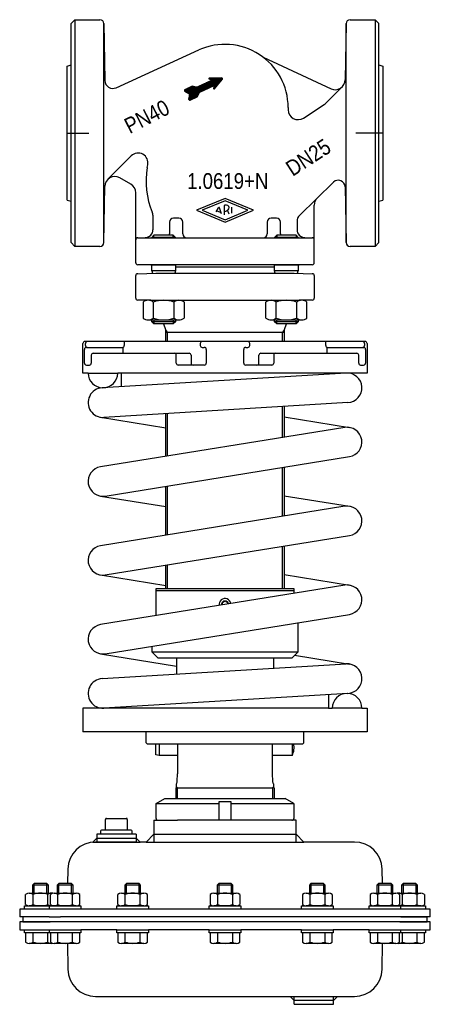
# Model space of a CAD drawing. Extents: x -104 to 104, y -413 to 86.
import ezdxf
from ezdxf.enums import TextEntityAlignment as Align

# ---------------------------------------------------------------- set-up
doc = ezdxf.new("R2010")
doc.units = 0
doc.layers.get('0').update_dxf_attribs({"linetype": 'CONTINUOUS'})

# ---------------------------------------------------------------- blocks, each defined once
blk = doc.blocks.new('*X0')
at = {"color": 7}
for p, q in [((-17.12, 45.67), (-7.82, 54.97)), ((-16.59, 45.92), (-7.29, 55.22)), ((-16.06, 46.17), (-6.76, 55.47)), ((-12.43, 49.51), (-5.34, 56.6)), ((-11.9, 49.76), (-5.05, 56.61)), ((-11.37, 50.01), (-4.77, 56.61)), ((-10.84, 50.25), (-4.48, 56.61)), ((-10.31, 50.5), (-4.19, 56.62)), ((-9.78, 50.75), (-3.91, 56.62)), ((-9.25, 51), (-3.62, 56.62)), ((-8.72, 51.24), (-3.34, 56.63)), ((-8.19, 51.49), (-3.05, 56.63)), ((-8.13, 56.35), (-7.92, 56.57)), ((-8.06, 56.14), (-7.63, 56.57)), ((-7.88, 56.04), (-7.34, 56.58)), ((-7.68, 55.96), (-7.06, 56.58)), ((-7.66, 51.74), (-2.76, 56.63)), ((-7.49, 55.87), (-6.77, 56.58)), ((-7.29, 55.78), (-6.49, 56.59)), ((-7.13, 51.98), (-2.48, 56.64)), ((-7.1, 55.69), (-6.2, 56.59)), ((-6.9, 55.61), (-5.91, 56.6)), ((-6.71, 55.52), (-5.63, 56.6)), ((-6.6, 52.23), (-2.19, 56.64)), ((-6.07, 52.48), (-1.9, 56.64)), ((-5.81, 51.32), (-1.75, 55.38)), ((-5.72, 51.7), (-1.25, 56.16)), ((-5.61, 52.09), (-1.31, 56.39)), ((-5.54, 52.73), (-1.63, 56.63)), ((-5.49, 52.49), (-1.44, 56.54)), ((-20.53, 50.47), (-20.08, 50.91)), ((-20.5, 50.21), (-19.55, 51.16)), ((-20.39, 50.03), (-19.02, 51.4)), ((-20.23, 49.92), (-18.49, 51.65)), ((-20.05, 49.81), (-17.96, 51.9)), ((-19.88, 49.7), (-17.43, 52.14)), ((-19.7, 49.59), (-16.9, 52.39)), ((-19.53, 49.49), (-16.48, 52.53)), ((-19.35, 49.38), (-16.24, 52.49)), ((-19.17, 49.27), (-16.01, 52.44)), ((-19, 49.17), (-15.78, 52.39)), ((-18.82, 49.06), (-15.54, 52.34)), ((-18.65, 48.95), (-15.31, 52.29)), ((-18.47, 48.85), (-15.08, 52.24)), ((-18.42, 45.79), (-10.47, 53.74)), ((-18.39, 46.1), (-11, 53.49)), ((-18.34, 45.58), (-9.94, 53.99)), ((-18.34, 46.43), (-11.53, 53.24)), ((-18.29, 46.77), (-12.06, 53)), ((-18.29, 48.74), (-14.84, 52.19)), ((-18.23, 47.1), (-12.59, 52.75)), ((-18.2, 45.44), (-9.41, 54.23)), ((-18.18, 47.44), (-13.12, 52.5)), ((-18.15, 48.6), (-14.61, 52.14)), ((-18.13, 47.77), (-13.65, 52.26)), ((-18.08, 48.1), (-14.12, 52.06)), ((-18.06, 48.4), (-14.37, 52.09)), ((-18, 45.36), (-8.88, 54.48)), ((-17.65, 45.42), (-8.35, 54.73)), ((-5.71, 51.14), (-3.49, 53.36)), ((-5.46, 51.11), (-5.23, 51.34)), ((-15.53, 46.41), (-13.1, 48.84)), ((-15, 46.66), (-13.43, 48.23)), ((-14.47, 46.91), (-13.75, 47.63))]:
    blk.add_line(p, q, dxfattribs=at)
blk = doc.blocks.new('DMA160', base_point=(-104, -413.23))
at = {"color": 7}
for p, q in [((-34.87, -311.44), (-30.5, -308.92)), ((-30.5, -308.92), (-24.9, -308.92)), ((-24.9, -308.92), (-24.05, -308.92)), ((-24.05, -308.92), (24.05, -308.92)), ((24.05, -308.92), (24.9, -308.92)), ((24.9, -308.92), (30.5, -308.92)), ((34.87, -311.44), (30.5, -308.92)), ((-34.87, -318.92), (-34.87, -311.44)), ((-34.87, -311.44), (-3, -311.44)), ((-3, -310.42), (3, -310.42)), ((-3, -319.92), (-3, -310.42)), ((3, -310.42), (3, -319.92)), ((3, -311.44), (34.87, -311.44)), ((34.87, -311.44), (34.87, -318.92)), ((-60.5, -324.92), (-60.5, -319.42)), ((-60, -318.92), (-50, -318.92)), ((-49.5, -319.42), (-49.5, -324.92)), ((-36, -319.92), (-36, -330.92)), ((-36, -319.92), (-33.87, -319.92)), ((-33.87, -319.92), (-24.05, -319.92)), ((-3, -319.92), (-24.05, -319.92)), ((3, -319.92), (-3, -319.92)), ((33.87, -319.92), (3, -319.92)), ((36, -319.92), (33.87, -319.92)), ((36, -330.92), (36, -319.92)), ((-65, -328.92), (-67, -330.92)), ((-65, -326.92), (-65, -330.92)), ((-63, -326.92), (-65, -326.92)), ((-65, -328.92), (-45, -328.92)), ((-63, -325.42), (-63, -326.92)), ((-47, -326.92), (-63, -326.92)), ((-47.5, -324.92), (-62.5, -324.92)), ((-47, -326.92), (-47, -325.42)), ((-45, -326.92), (-47, -326.92)), ((-45, -326.92), (-45, -330.92)), ((-45, -328.92), (-43, -330.92)), ((-36, -326.92), (-40, -330.92)), ((-36, -326.92), (36, -326.92)), ((40, -330.92), (36, -326.92)), ((-67, -330.92), (-65.58, -330.92)), ((-45, -330.92), (-65.58, -330.92)), ((-65.58, -330.92), (-65, -330.92)), ((-65, -330.92), (-45, -330.92)), ((-45, -330.92), (-43, -330.92)), ((-40, -330.92), (-43, -330.92)), ((-40, -330.92), (-36, -330.92)), ((-36, -330.92), (36, -330.92)), ((36, -330.92), (40, -330.92)), ((65.58, -330.92), (40, -330.92)), ((-79.58, -344.67), (-79.71, -352.02)), ((79.71, -352.02), (79.58, -344.67)), ((-96.7, -352.02), (-97.5, -352.82)), ((-97.5, -352.82), (-97.5, -356.81)), ((-89.5, -352.82), (-97.5, -352.82)), ((-90.3, -352.02), (-96.7, -352.02)), ((-96.7, -356.81), (-96.7, -352.02)), ((-89.5, -352.82), (-90.3, -352.02)), ((-90.3, -356.81), (-90.3, -352.02)), ((-89.5, -356.81), (-89.5, -352.82)), ((-84.17, -352.02), (-84.97, -352.82)), ((-76.97, -352.82), (-84.97, -352.82)), ((-84.97, -352.82), (-84.97, -356.81)), ((-77.77, -352.02), (-84.17, -352.02)), ((-84.17, -356.81), (-84.17, -352.02)), ((-76.97, -352.82), (-77.77, -352.02)), ((-77.77, -356.81), (-77.77, -352.02)), ((-76.97, -356.81), (-76.97, -352.82)), ((-49.95, -352.02), (-50.75, -352.82)), ((-50.75, -352.82), (-50.75, -356.81)), ((-42.75, -352.82), (-50.75, -352.82)), ((-43.55, -352.02), (-49.95, -352.02)), ((-49.95, -356.81), (-49.95, -352.02)), ((-42.75, -352.82), (-43.55, -352.02)), ((-43.55, -356.81), (-43.55, -352.02)), ((-42.75, -356.81), (-42.75, -352.82)), ((-3.2, -352.02), (-4, -352.82)), ((4, -352.82), (-4, -352.82)), ((-4, -352.82), (-4, -356.81)), ((3.2, -352.02), (-3.2, -352.02)), ((-3.2, -352.02), (-3.2, -356.81)), ((4, -352.82), (3.2, -352.02)), ((3.2, -352.02), (3.2, -356.81)), ((4, -356.81), (4, -352.82)), ((43.55, -352.02), (42.75, -352.82)), ((42.75, -352.82), (42.75, -356.81)), ((50.75, -352.82), (42.75, -352.82)), ((43.55, -352.02), (43.55, -356.81)), ((49.95, -352.02), (43.55, -352.02)), ((49.95, -352.02), (49.95, -356.81)), ((50.75, -352.82), (49.95, -352.02)), ((50.75, -356.81), (50.75, -352.82)), ((77.77, -352.02), (76.97, -352.82)), ((84.97, -352.82), (76.97, -352.82)), ((76.97, -352.82), (76.97, -356.81)), ((84.17, -352.02), (77.77, -352.02)), ((77.77, -352.02), (77.77, -356.81)), ((84.97, -352.82), (84.17, -352.02)), ((84.17, -352.02), (84.17, -356.81)), ((84.97, -356.81), (84.97, -352.82)), ((90.3, -352.02), (89.5, -352.82)), ((89.5, -352.82), (89.5, -356.81)), ((97.5, -352.82), (89.5, -352.82)), ((90.3, -352.02), (90.3, -356.81)), ((96.7, -352.02), (90.3, -352.02)), ((96.7, -352.02), (96.7, -356.81)), ((97.5, -352.82), (96.7, -352.02)), ((97.5, -356.81), (97.5, -352.82)), ((-101.01, -362.65), (-101.01, -357.48)), ((-99.13, -356.81), (-97.5, -356.81)), ((-97.5, -356.81), (-96.7, -356.81)), ((-97.25, -362.65), (-97.25, -357.48)), ((-96.7, -356.81), (-90.3, -356.81)), ((-90.3, -356.81), (-89.5, -356.81)), ((-89.75, -362.65), (-89.75, -357.48)), ((-89.5, -356.81), (-87.87, -356.81)), ((-88.48, -362.65), (-88.48, -357.48)), ((-86.6, -356.81), (-84.97, -356.81)), ((-84.97, -356.81), (-84.17, -356.81)), ((-84.73, -362.65), (-84.73, -357.48)), ((-84.17, -356.81), (-77.77, -356.81)), ((-77.77, -356.81), (-76.97, -356.81)), ((-77.22, -362.65), (-77.22, -357.48)), ((-76.97, -356.81), (-75.34, -356.81)), ((-73.47, -362.65), (-73.47, -357.48)), ((-54.26, -362.65), (-54.26, -357.48)), ((-52.38, -356.81), (-50.75, -356.81)), ((-50.75, -356.81), (-49.95, -356.81)), ((-50.5, -362.65), (-50.5, -357.48)), ((-49.95, -356.81), (-43.55, -356.81)), ((-43.55, -356.81), (-42.75, -356.81)), ((-43, -362.65), (-43, -357.48)), ((-42.75, -356.81), (-41.12, -356.81)), ((-39.24, -362.65), (-39.24, -357.48)), ((-7.51, -357.48), (-7.51, -362.65)), ((-5.63, -356.81), (-4, -356.81)), ((-4, -356.81), (-3.2, -356.81)), ((-3.75, -357.48), (-3.75, -362.65)), ((-3.2, -356.81), (3.2, -356.81)), ((3.2, -356.81), (4, -356.81)), ((3.75, -357.48), (3.75, -362.65)), ((4, -356.81), (5.63, -356.81)), ((7.51, -357.48), (7.51, -362.65)), ((39.24, -357.48), (39.24, -362.65)), ((41.12, -356.81), (42.75, -356.81)), ((42.75, -356.81), (43.55, -356.81)), ((43, -357.48), (43, -362.65)), ((43.55, -356.81), (49.95, -356.81)), ((49.95, -356.81), (50.75, -356.81)), ((50.5, -357.48), (50.5, -362.65)), ((50.75, -356.81), (52.38, -356.81)), ((54.26, -357.48), (54.26, -362.65)), ((73.47, -357.48), (73.47, -362.65)), ((75.34, -356.81), (76.97, -356.81)), ((76.97, -356.81), (77.77, -356.81)), ((77.22, -357.48), (77.22, -362.65)), ((77.77, -356.81), (84.17, -356.81)), ((84.17, -356.81), (84.97, -356.81)), ((84.73, -357.48), (84.73, -362.65)), ((84.97, -356.81), (86.6, -356.81)), ((87.87, -356.81), (89.5, -356.81)), ((88.48, -357.48), (88.48, -362.65)), ((89.5, -356.81), (90.3, -356.81)), ((89.75, -357.48), (89.75, -362.65)), ((90.3, -356.81), (96.7, -356.81)), ((96.7, -356.81), (97.5, -356.81)), ((97.25, -357.48), (97.25, -362.65)), ((97.5, -356.81), (99.13, -356.81)), ((101.01, -357.48), (101.01, -362.65)), ((-101.5, -364.92), (-101.5, -363.32)), ((-101.5, -363.32), (-101.01, -363.32)), ((-101.01, -363.32), (-88.97, -363.32)), ((-89, -363.31), (-99.13, -363.31)), ((-87.87, -363.31), (-89, -363.31)), ((-82.96, -363.32), (-89, -363.31)), ((-88.97, -364.92), (-88.97, -363.32)), ((-88.97, -363.32), (-88.48, -363.32)), ((-88.48, -363.32), (-85.99, -363.32)), ((-75.34, -363.31), (-86.6, -363.31)), ((-85.99, -363.32), (-85.5, -363.32)), ((-85.5, -363.32), (-82.96, -363.32)), ((-84.97, -363.31), (-84.97, -363.32)), ((-84.17, -363.32), (-84.17, -363.31)), ((-82.96, -363.32), (-76.97, -363.32)), ((-77.77, -363.32), (-77.77, -363.31)), ((-76.97, -363.32), (-76.97, -363.31)), ((-76.97, -363.32), (-76.77, -363.32)), ((-76.77, -363.32), (-73.47, -363.32)), ((-73.47, -363.32), (-72.97, -363.32)), ((-72.97, -363.32), (-72.97, -364.92)), ((-54.75, -364.92), (-54.75, -363.32)), ((-54.75, -363.32), (-54.26, -363.32)), ((-54.26, -363.32), (-42.75, -363.32)), ((-41.12, -363.31), (-52.38, -363.31)), ((-50.75, -363.31), (-50.75, -363.32)), ((-49.95, -363.32), (-49.95, -363.31)), ((-43.55, -363.32), (-43.55, -363.31)), ((-42.75, -363.32), (-42.75, -363.31)), ((-42.75, -363.32), (-42.55, -363.32)), ((-42.55, -363.32), (-39.24, -363.32)), ((-39.24, -363.32), (-38.75, -363.32)), ((-38.75, -363.32), (-38.75, -364.92)), ((-8, -364.92), (-8, -363.32)), ((-8, -363.32), (-7.51, -363.32)), ((-7.51, -363.32), (-4.2, -363.32)), ((5.63, -363.31), (-5.63, -363.31)), ((-4.2, -363.32), (-4, -363.32)), ((-4, -363.31), (-4, -363.32)), ((-4, -363.32), (7.51, -363.32)), ((-3.2, -363.31), (-3.2, -363.32)), ((3.2, -363.31), (3.2, -363.32)), ((4, -363.32), (4, -363.31)), ((7.51, -363.32), (8, -363.32)), ((8, -363.32), (8, -364.92)), ((38.75, -364.92), (38.75, -363.32)), ((38.75, -363.32), (39.24, -363.32)), ((39.24, -363.32), (42.55, -363.32)), ((52.38, -363.31), (41.12, -363.31)), ((42.55, -363.32), (42.75, -363.32)), ((42.75, -363.31), (42.75, -363.32)), ((42.75, -363.32), (54.26, -363.32)), ((43.55, -363.31), (43.55, -363.32)), ((49.95, -363.31), (49.95, -363.32)), ((50.75, -363.32), (50.75, -363.31)), ((54.26, -363.32), (54.75, -363.32)), ((54.75, -363.32), (54.75, -364.92)), ((72.97, -364.92), (72.97, -363.32)), ((72.97, -363.32), (73.47, -363.32)), ((73.47, -363.32), (76.77, -363.32)), ((86.6, -363.31), (75.34, -363.31)), ((76.77, -363.32), (76.97, -363.32)), ((76.97, -363.31), (76.97, -363.32)), ((76.97, -363.32), (85.5, -363.32)), ((77.77, -363.31), (77.77, -363.32)), ((84.17, -363.31), (84.17, -363.32)), ((89, -363.31), (84.97, -363.32)), ((84.97, -363.32), (84.97, -363.31)), ((85.5, -363.32), (85.62, -363.32)), ((85.62, -363.32), (85.99, -363.32)), ((85.99, -363.32), (88.48, -363.32)), ((89, -363.31), (87.87, -363.31)), ((88.48, -363.32), (88.97, -363.32)), ((88.97, -363.32), (101.01, -363.32)), ((88.97, -363.32), (88.97, -364.92)), ((99.41, -363.3), (89, -363.31)), ((101.01, -363.32), (101.5, -363.32)), ((101.5, -363.32), (101.5, -364.92)), ((-104, -364.92), (-104, -368.92)), ((-99.13, -364.92), (-104, -364.92)), ((-102.5, -368.92), (-104, -368.92)), ((-102.5, -368.92), (-102.5, -371.42)), ((-89, -368.92), (-102.5, -368.92)), ((-99.13, -364.92), (-101.5, -364.92)), ((98, -364.91), (-99.13, -364.91)), ((-89, -364.92), (-99.13, -364.92)), ((-82.95, -364.92), (-89, -364.92)), ((-88.97, -364.92), (-89, -364.92)), ((-89, -368.92), (-83.37, -368.92)), ((-85.5, -364.92), (-88.97, -364.92)), ((-72.97, -364.92), (-85.5, -364.92)), ((-84.97, -364.92), (-84.97, -364.92)), ((83.37, -368.92), (-83.37, -368.92)), ((-76.97, -364.92), (-76.97, -364.92)), ((-38.75, -364.92), (-54.75, -364.92)), ((-50.75, -364.92), (-50.75, -364.92)), ((-42.75, -364.92), (-42.75, -364.92)), ((8, -364.92), (-8, -364.92)), ((-4, -364.92), (-4, -364.92)), ((4, -364.92), (4, -364.92)), ((54.75, -364.92), (38.75, -364.92)), ((42.75, -364.92), (42.75, -364.92)), ((50.75, -364.92), (50.75, -364.92)), ((85.5, -364.92), (72.97, -364.92)), ((76.97, -364.92), (76.97, -364.92)), ((89, -368.92), (83.37, -368.92)), ((84.97, -364.92), (84.97, -364.92)), ((88.97, -364.92), (85.5, -364.92)), ((89, -364.92), (88.97, -364.92)), ((101.5, -364.92), (89, -364.92)), ((98, -368.91), (89, -368.92)), ((89, -368.92), (102.5, -368.92)), ((90.3, -368.92), (90.3, -368.92)), ((96.7, -368.91), (96.7, -368.92)), ((97.5, -368.92), (97.5, -368.91)), ((104, -364.91), (98, -364.91)), ((104, -368.91), (98, -368.91)), ((102.5, -371.42), (102.5, -368.92)), ((104, -368.91), (104, -364.91)), ((-104, -371.42), (-104, -375.42)), ((-102.5, -371.42), (-104, -371.42)), ((-102.5, -371.42), (-88.5, -371.42)), ((-86.5, -371.42), (-102.5, -371.42)), ((-84, -371.42), (-86.5, -371.42)), ((84, -371.42), (-84, -371.42)), ((86.5, -371.42), (84, -371.42)), ((102.5, -371.42), (86.5, -371.42)), ((88.5, -371.42), (102.5, -371.42)), ((104, -371.42), (102.5, -371.42)), ((104, -375.42), (104, -371.42)), ((-104, -375.42), (-89, -375.42)), ((-101.5, -375.42), (-89, -375.42)), ((-101.5, -377.02), (-101.5, -375.42)), ((-101.01, -377.02), (-101.5, -377.02)), ((-101.01, -377.02), (-101.01, -381.66)), ((-88.97, -377.02), (-101.01, -377.02)), ((-97.25, -381.66), (-97.25, -377.02)), ((-89.75, -381.66), (-89.75, -377.02)), ((-89, -375.42), (-82.95, -375.42)), ((-89, -375.42), (-85.5, -375.42)), ((-88.97, -375.42), (-85.5, -375.42)), ((-88.97, -377.02), (-88.97, -375.42)), ((-88.48, -377.02), (-88.97, -377.02)), ((-85.99, -377.02), (-88.48, -377.02)), ((-88.48, -377.02), (-88.48, -381.66)), ((-85.5, -377.02), (-88.48, -377.02)), ((-85.5, -375.42), (-72.97, -375.42)), ((-76.97, -377.02), (-85.5, -377.02)), ((-76.77, -377.02), (-85.5, -377.02)), ((-84.97, -375.42), (-84.97, -375.42)), ((-84.73, -381.66), (-84.73, -377.02)), ((-77.22, -381.66), (-77.22, -377.02)), ((-76.97, -375.42), (-76.97, -375.42)), ((-76.77, -377.02), (-76.97, -377.02)), ((-73.47, -377.02), (-76.77, -377.02)), ((-72.97, -377.02), (-76.77, -377.02)), ((-73.47, -381.66), (-73.47, -377.02)), ((-54.75, -375.42), (-72.97, -375.42)), ((-72.97, -375.42), (-72.97, -377.02)), ((-54.75, -375.42), (-38.75, -375.42)), ((-54.75, -377.02), (-54.75, -375.42)), ((-54.26, -377.02), (-54.75, -377.02)), ((-54.26, -377.02), (-54.26, -381.66)), ((-42.75, -377.02), (-54.26, -377.02)), ((-42.55, -377.02), (-54.26, -377.02)), ((-50.75, -375.42), (-50.75, -375.42)), ((-50.5, -381.66), (-50.5, -377.02)), ((-43, -381.66), (-43, -377.02)), ((-42.75, -375.42), (-42.75, -375.42)), ((-42.55, -377.02), (-42.75, -377.02)), ((-39.24, -377.02), (-42.55, -377.02)), ((-38.75, -377.02), (-42.55, -377.02)), ((-39.24, -381.66), (-39.24, -377.02)), ((-8, -375.42), (-38.75, -375.42)), ((-38.75, -375.42), (-38.75, -377.02)), ((-8, -375.42), (8, -375.42)), ((-8, -377.02), (-8, -375.42)), ((-4.2, -377.02), (-8, -377.02)), ((-7.51, -377.02), (-7.51, -381.66)), ((-4.2, -377.02), (-7.51, -377.02)), ((-4, -377.02), (-4.2, -377.02)), ((-4, -375.42), (-4, -375.42)), ((7.51, -377.02), (-4, -377.02)), ((-3.75, -377.02), (-3.75, -381.66)), ((3.75, -377.02), (3.75, -381.66)), ((4, -375.42), (4, -375.42)), ((7.51, -381.66), (7.51, -377.02)), ((8, -377.02), (7.51, -377.02)), ((38.75, -375.42), (8, -375.42)), ((8, -375.42), (8, -377.02)), ((38.75, -375.42), (54.75, -375.42)), ((38.75, -377.02), (38.75, -375.42)), ((42.55, -377.02), (38.75, -377.02)), ((39.24, -377.02), (39.24, -381.66)), ((42.55, -377.02), (39.24, -377.02)), ((42.75, -377.02), (42.55, -377.02)), ((54.26, -377.02), (42.55, -377.02)), ((42.75, -375.42), (42.75, -375.42)), ((54.26, -377.02), (42.75, -377.02)), ((43, -377.02), (43, -381.66)), ((50.5, -377.02), (50.5, -381.66)), ((50.75, -375.42), (50.75, -375.42)), ((54.75, -377.02), (54.26, -377.02)), ((54.26, -381.66), (54.26, -377.02)), ((72.97, -375.42), (54.75, -375.42)), ((54.75, -375.42), (54.75, -377.02)), ((72.97, -375.42), (85.5, -375.42)), ((72.97, -377.02), (72.97, -375.42)), ((76.77, -377.02), (72.97, -377.02)), ((73.47, -377.02), (73.47, -381.66)), ((76.77, -377.02), (73.47, -377.02)), ((76.97, -377.02), (76.77, -377.02)), ((76.97, -375.42), (76.97, -375.42)), ((85.5, -377.02), (76.97, -377.02)), ((77.22, -377.02), (77.22, -381.66)), ((84.73, -377.02), (84.73, -381.66)), ((84.97, -375.42), (84.97, -375.42)), ((85.5, -375.42), (88.97, -375.42)), ((85.62, -377.02), (85.5, -377.02)), ((88.48, -377.02), (85.62, -377.02)), ((85.99, -377.02), (85.62, -377.02)), ((88.48, -377.02), (85.99, -377.02)), ((88.48, -381.66), (88.48, -377.02)), ((88.97, -377.02), (88.48, -377.02)), ((88.97, -375.42), (88.97, -377.02)), ((88.97, -375.42), (89, -375.42)), ((101.01, -377.02), (88.97, -377.02)), ((89, -375.42), (101.5, -375.42)), ((89, -375.42), (104, -375.42)), ((89.75, -377.02), (89.75, -381.66)), ((97.25, -377.02), (97.25, -381.66)), ((101.5, -377.02), (101.01, -377.02)), ((101.01, -381.66), (101.01, -377.02)), ((101.5, -375.42), (101.5, -377.02)), ((-87.87, -382.32), (-99.13, -382.32)), ((-75.34, -382.32), (-86.6, -382.32)), ((-79.81, -382.26), (-79.58, -395.48)), ((-41.12, -382.32), (-52.38, -382.32)), ((5.63, -382.32), (-5.63, -382.32)), ((52.38, -382.32), (41.12, -382.32)), ((86.6, -382.32), (75.34, -382.32)), ((79.58, -395.48), (79.81, -382.26)), ((99.13, -382.32), (87.87, -382.32)), ((-65.58, -409.23), (33, -409.23)), ((35, -411.23), (33, -409.23)), ((33, -409.23), (35, -409.23)), ((35, -409.23), (55, -409.23)), ((35, -413.23), (35, -409.23)), ((55, -409.23), (57, -409.23)), ((55, -413.23), (55, -409.23)), ((57, -409.23), (55, -411.23)), ((57, -409.23), (65.58, -409.23)), ((55, -411.23), (35, -411.23)), ((35, -413.23), (55, -413.23))]:
    blk.add_line(p, q, dxfattribs=at)
for centre, radius, start, end in [((-60, -319.42), 0.5, 90, 180), ((-50, -319.42), 0.5, 0, 90), ((-33.87, -318.92), 1, 180, 270), ((33.87, -318.92), 1, 270, 0), ((-62.5, -325.42), 0.5, 90, 180), ((-47.5, -325.42), 0.5, 0, 90), ((-65.58, -344.92), 14, 90, 179), ((65.58, -344.92), 14, 1, 90), ((-99.13, -359.8), 2.99, 51.0528, 128.9472), ((-93.5, -367.76), 10.94, 69.9474, 110.0526), ((-87.87, -359.8), 2.99, 77.7343, 128.9472), ((-86.6, -359.8), 2.99, 51.0528, 128.9472), ((-80.97, -367.76), 10.94, 69.9474, 110.0526), ((-75.34, -359.8), 2.99, 51.0528, 128.9472), ((-52.38, -359.8), 2.99, 51.0528, 128.9472), ((-46.75, -367.76), 10.94, 69.9474, 110.0526), ((-41.12, -359.8), 2.99, 51.0528, 128.9472), ((-5.63, -359.8), 2.99, 51.0528, 128.9472), ((0, -367.76), 10.94, 69.9474, 110.0526), ((5.63, -359.8), 2.99, 51.0528, 128.9472), ((41.12, -359.8), 2.99, 51.0528, 128.9472), ((46.75, -367.76), 10.94, 69.9474, 110.0526), ((52.38, -359.8), 2.99, 51.0528, 128.9472), ((75.34, -359.8), 2.99, 51.0528, 128.9472), ((80.97, -367.76), 10.94, 69.9474, 110.0526), ((86.6, -359.8), 2.99, 51.0528, 128.9472), ((87.87, -359.8), 2.99, 51.0528, 102.2657), ((93.5, -367.76), 10.94, 69.9474, 110.0526), ((99.13, -359.8), 2.99, 51.0528, 128.9472), ((-99.13, -360.33), 2.99, 231.0528, 308.9472), ((-93.5, -352.37), 10.94, 249.9474, 290.0526), ((-87.87, -360.33), 2.99, 231.0528, 282.2657), ((-86.6, -360.33), 2.99, 231.0528, 308.9472), ((-80.97, -352.37), 10.94, 249.9474, 290.0526), ((-75.34, -360.33), 2.99, 231.0528, 308.9472), ((-52.38, -360.33), 2.99, 231.0528, 308.9472), ((-46.75, -352.37), 10.94, 249.9474, 290.0526), ((-41.12, -360.33), 2.99, 231.0528, 308.9472), ((-5.63, -360.33), 2.99, 231.0528, 308.9472), ((0, -352.37), 10.94, 249.9474, 290.0526), ((5.63, -360.33), 2.99, 231.0528, 308.9472), ((41.12, -360.33), 2.99, 231.0528, 308.9472), ((46.75, -352.37), 10.94, 249.9474, 290.0526), ((52.38, -360.33), 2.99, 231.0528, 308.9472), ((75.34, -360.33), 2.99, 231.0528, 308.9472), ((80.97, -352.37), 10.94, 249.9474, 290.0526), ((86.6, -360.33), 2.99, 231.0528, 308.9472), ((87.87, -360.33), 2.99, 257.7343, 308.9472), ((93.5, -352.37), 10.94, 249.9474, 268.2442), ((93.5, -352.37), 10.94, 271.8972, 290.0526), ((99.13, -360.33), 2.99, 231.0528, 265.0561), ((99.13, -360.33), 2.99, 274.9439, 275.3162), ((99.13, -360.33), 2.99, 275.3162, 308.9472), ((87.5, -371.42), 1, 359.9999999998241, 0), ((-99.13, -379.33), 2.99, 231.0528, 308.9472), ((-93.5, -371.37), 10.94, 249.9474, 290.0526), ((-87.87, -379.33), 2.99, 231.0528, 282.2657), ((-86.6, -379.33), 2.99, 231.0528, 308.9472), ((-80.97, -371.37), 10.94, 249.9474, 290.0526), ((-75.34, -379.33), 2.99, 231.0528, 308.9472), ((-52.38, -379.33), 2.99, 231.0528, 308.9472), ((-46.75, -371.37), 10.94, 249.9474, 290.0526), ((-41.12, -379.33), 2.99, 231.0528, 308.9472), ((-5.63, -379.33), 2.99, 231.0528, 308.9472), ((0, -371.37), 10.94, 249.9474, 290.0526), ((5.63, -379.33), 2.99, 231.0528, 308.9472), ((41.12, -379.33), 2.99, 231.0528, 308.9472), ((46.75, -371.37), 10.94, 249.9474, 290.0526), ((52.38, -379.33), 2.99, 231.0528, 308.9472), ((75.34, -379.33), 2.99, 231.0528, 308.9472), ((80.97, -371.37), 10.94, 249.9474, 290.0526), ((86.6, -379.33), 2.99, 231.0528, 308.9472), ((87.87, -379.33), 2.99, 257.7343, 308.9472), ((93.5, -371.37), 10.94, 249.9474, 290.0526), ((99.13, -379.33), 2.99, 231.0528, 308.9472), ((-65.58, -395.23), 14, 181, 270), ((65.58, -395.23), 14, 270, 359)]:
    blk.add_arc(centre, radius, start, end, dxfattribs=at)

msp = doc.modelspace()

# ---------------------------------------------------------------- linework, layer by layer
at = {"color": 7}
for p, q in [((-76, 86.16), (-78, 84.16)), ((-76, 86.16), (-63.36, 86.16)), ((-76, 86.16), (-76, -28.84)), ((63.36, 86.16), (76, 86.16)), ((78, 84.16), (76, 86.16)), ((76, 86.16), (76, -28.84)), ((-78, -26.84), (-78, 84.16)), ((-61.36, 84.2), (-60.85, 55.25)), ((-61.36, -26.87), (-61.36, 84.2)), ((61.36, 84.2), (60.86, 55.66)), ((61.36, -26.87), (61.36, 84.2)), ((78, -26.84), (78, 84.16)), ((-55.2, 51.68), (-13.22, 70.8)), ((19.28, 67.21), (53.75, 51.13)), ((-80, 62.66), (-78, 63.2)), ((78, 63.2), (80, 62.66)), ((-13.96, 52.11), (-6.68, 55.51)), ((-7.99, 56.09), (-6.68, 55.51)), ((-1.75, 56.65), (-7.89, 56.57)), ((-5.37, 51.17), (-1.38, 55.81)), ((-20.29, 49.95), (-18.3, 48.74)), ((-20.24, 50.83), (-16.71, 52.48)), ((-16.4, 52.52), (-14.28, 52.07)), ((-12.69, 49.39), (-5.41, 52.79)), ((-5.41, 52.79), (-5.8, 51.41)), ((51.06, 43.79), (59.4, 52.13)), ((-18.06, 48.24), (-18.41, 45.93)), ((-17.71, 45.4), (-14.17, 47.04)), ((-13.95, 47.26), (-12.92, 49.17)), ((32, 41.66), (32, 40.49)), ((39.72, 36.3), (50.24, 43.13)), ((-47.56, 17.04), (-59.33, 5.27)), ((-39.36, 11.27), (-39.13, 12.47)), ((-47.7, 2.73), (-53.36, 5.99)), ((-61.36, -26.87), (-60.86, 1.66)), ((54.92, 3.75), (37.7, -13.12)), ((60.87, 1.31), (61.36, -26.87)), ((-45.2, -37.14), (-45.2, -1.6)), ((0, -4.47), (-14.5, -10.47)), ((14.5, -10.47), (0, -4.47)), ((-80, -5.34), (-78, -5.87)), ((0, -5.66), (-11.62, -10.47)), ((-4.46, -11.24), (-3.29, -9.23)), ((-1.8, -12.34), (-2.76, -9.29)), ((-0.47, -8.42), (-0.47, -12.89)), ((11.62, -10.47), (0, -5.66)), ((3.52, -11.96), (3.52, -8.93)), ((45.2, -37.14), (45.2, -7.87)), ((78, -5.87), (80, -5.34)), ((-36.5, -13.03), (-36.5, -20.37)), ((-23.4, -14.47), (-26.1, -14.47)), ((-14.5, -10.47), (0, -16.47)), ((-11.62, -10.47), (0, -15.28)), ((-4.17, -10.76), (-2.02, -11.65)), ((0, -15.28), (11.62, -10.47)), ((0, -16.47), (14.5, -10.47)), ((2.08, -12.55), (1.23, -10.5)), ((26.1, -14.47), (23.4, -14.47)), ((-28.1, -16.47), (-28.1, -22.47)), ((-21.4, -22.47), (-21.4, -16.47)), ((21.4, -16.47), (21.4, -22.47)), ((28.1, -22.47), (28.1, -16.47)), ((36.5, -15.98), (36.5, -20.37)), ((-44.23, -24.47), (-40.4, -24.37)), ((-44.23, -24.47), (44.23, -24.47)), ((-36.01, -23.15), (-37.11, -24.25)), ((-25.11, -24.25), (-37.11, -24.25)), ((-37.11, -24.25), (-37.11, -24.47)), ((-26.21, -23.15), (-36.01, -23.15)), ((-36.01, -24.47), (-36.01, -23.15)), ((-25.11, -24.25), (-26.21, -23.15)), ((-26.21, -24.47), (-26.21, -23.15)), ((-25.11, -24.47), (-25.11, -24.25)), ((26.21, -23.15), (25.11, -24.25)), ((25.11, -24.25), (25.11, -24.47)), ((37.11, -24.25), (25.11, -24.25)), ((36.01, -23.15), (26.21, -23.15)), ((26.21, -23.15), (26.21, -24.47)), ((37.11, -24.25), (36.01, -23.15)), ((36.01, -23.15), (36.01, -24.47)), ((37.11, -24.47), (37.11, -24.25)), ((40.4, -24.37), (44.23, -24.47)), ((-78, -26.84), (-76, -28.84)), ((-63.36, -28.84), (-76, -28.84)), ((76, -28.84), (63.36, -28.84)), ((76, -28.84), (78, -26.84)), ((-37.5, -38.32), (-44.23, -38.14)), ((44.23, -38.14), (-44.23, -38.14)), ((-37.11, -38.15), (-37.11, -38.14)), ((-37.11, -41.15), (-37.11, -38.15)), ((-37.11, -38.15), (-25.11, -38.15)), ((-25.11, -38.15), (-25.11, -38.14)), ((-25.11, -38.15), (-25.11, -41.15)), ((25.11, -39.34), (-25.11, -39.34)), ((25.11, -39.34), (-25.11, -39.34)), ((25.11, -38.14), (25.11, -38.15)), ((25.11, -38.15), (37.11, -38.15)), ((25.11, -41.15), (25.11, -38.15)), ((37.11, -38.14), (37.11, -38.15)), ((37.11, -38.15), (37.11, -41.15)), ((44.23, -38.14), (37.5, -38.32)), ((-45.21, -55.01), (-45.21, -43.66)), ((-44.23, -42.66), (-35, -42.42)), ((-37.11, -41.15), (-36.78, -42.46)), ((-25.11, -41.15), (-37.11, -41.15)), ((-35, -42.42), (35, -42.42)), ((-25.11, -41.15), (-25.44, -42.42)), ((25.44, -42.42), (25.11, -41.15)), ((37.11, -41.15), (25.11, -41.15)), ((35, -42.42), (44.23, -42.66)), ((36.78, -42.46), (37.11, -41.15)), ((45.21, -43.66), (45.21, -55.01)), ((-37.53, -56.13), (-44.22, -56.01)), ((-41.5, -57.05), (-41.5, -65.21)), ((-37.53, -56.13), (37.53, -56.13)), ((-36.31, -57.05), (-36.31, -65.21)), ((-25.92, -57.05), (-25.92, -65.21)), ((-20.72, -57.05), (-20.72, -65.21)), ((20.72, -65.21), (20.72, -57.05)), ((25.92, -65.21), (25.92, -57.05)), ((36.31, -65.21), (36.31, -57.05)), ((44.22, -56.01), (37.53, -56.13)), ((41.5, -65.21), (41.5, -57.05)), ((-38.91, -66.13), (-23.32, -66.13)), ((-37.11, -67.05), (-37.11, -66.13)), ((-36.01, -68.15), (-37.11, -67.05)), ((-25.11, -67.05), (-37.11, -67.05)), ((-36.01, -66.13), (-36.01, -68.15)), ((-26.21, -68.15), (-36.01, -68.15)), ((-31.11, -68.15), (-30.06, -71.04)), ((-26.21, -66.13), (-26.21, -68.15)), ((-25.11, -67.05), (-26.21, -68.15)), ((-25.11, -66.13), (-25.11, -67.05)), ((23.32, -66.13), (38.91, -66.13)), ((25.11, -67.05), (25.11, -66.13)), ((26.21, -68.15), (25.11, -67.05)), ((37.11, -67.05), (25.11, -67.05)), ((26.21, -68.15), (26.21, -66.13)), ((36.01, -68.15), (26.21, -68.15)), ((30.06, -71.04), (31.11, -68.15)), ((36.01, -68.15), (36.01, -66.13)), ((37.11, -67.05), (36.01, -68.15)), ((37.11, -66.13), (37.11, -67.05)), ((30.06, -72.42), (-30.06, -72.42)), ((-30, -77.05), (-30, -72.42)), ((-29.94, -71.52), (-29.05, -72.42)), ((-29.05, -77.05), (-29.05, -72.42)), ((29.05, -72.42), (29.94, -71.52)), ((29.05, -77.05), (29.05, -72.42)), ((30, -72.42), (30, -77.05)), ((-72, -93.05), (-72, -78.05)), ((71, -77.05), (-71, -77.05)), ((-70.69, -79.05), (-70.69, -78.05)), ((-51, -77.05), (-51, -79.05)), ((-12.5, -78.05), (-12.5, -79.05)), ((12.5, -79.05), (12.5, -78.05)), ((51, -79.05), (51, -77.05)), ((70.69, -78.05), (70.69, -79.05)), ((72, -78.05), (72, -93.05)), ((-71.21, -88.05), (-71.21, -81.05)), ((-70.21, -80.05), (-52, -80.05)), ((-67.72, -84.05), (-67.72, -88.05)), ((-66.72, -83.05), (-18.18, -83.05)), ((-51.64, -83.05), (-51.64, -79.98)), ((-24.67, -88.05), (-24.67, -84.05)), ((-17.18, -84.05), (-17.18, -88.05)), ((-11.5, -80.05), (-10.5, -80.05)), ((-9.5, -81.05), (-9.5, -88.05)), ((9.5, -88.05), (9.5, -81.05)), ((10.5, -80.05), (11.5, -80.05)), ((17.18, -88.05), (17.18, -84.05)), ((18.18, -83.05), (66.72, -83.05)), ((24.67, -84.05), (24.67, -88.05)), ((51.64, -79.98), (51.64, -83.05)), ((52, -80.05), (70.37, -80.05)), ((67.72, -88.05), (67.72, -84.05)), ((71.21, -81.05), (71.21, -88.05)), ((-70.21, -89.05), (-68.72, -89.05)), ((-10.5, -89.05), (-23.67, -89.05)), ((23.67, -89.05), (10.5, -89.05)), ((68.72, -89.05), (70.21, -89.05)), ((-69.35, -93.05), (-72, -93.05)), ((-69.35, -93.05), (-54.35, -93.05)), ((61.4, -93.06), (-62.3, -100.56)), ((72, -93.05), (-54.35, -93.05)), ((-52.5, -99.97), (-52.5, -93.05)), ((52.5, -93.05), (52.5, -93.6)), ((62.3, -108.03), (-61.4, -115.53)), ((-30, -135.3), (-30, -113.63)), ((-29.05, -135.15), (-29.05, -113.57)), ((29.05, -125.75), (29.05, -110.05)), ((30, -109.99), (30, -125.6)), ((-63.05, -115.45), (-30, -120.79)), ((30, -115.35), (63.04, -120.64)), ((60.65, -120.64), (-63.05, -140.64)), ((-60.65, -155.45), (63.05, -135.45)), ((29.05, -165.75), (29.05, -140.95)), ((30, -140.79), (30, -165.6)), ((-30, -175.3), (-30, -150.49)), ((-29.05, -175.15), (-29.05, -150.34)), ((-63.05, -155.45), (-30, -160.79)), ((30, -155.3), (63.05, -160.64)), ((60.65, -160.64), (-63.05, -180.64)), ((-60.65, -195.45), (63.05, -175.45)), ((29.05, -202.42), (29.05, -180.95)), ((30, -180.79), (30, -202.42)), ((-30, -202.42), (-30, -190.49)), ((-29.05, -202.42), (-29.05, -190.34)), ((-63.05, -195.45), (-30, -200.79)), ((30, -195.3), (63.05, -200.64)), ((60.65, -200.64), (-63.05, -220.64)), ((-35, -202.42), (-35, -216.11)), ((-31.05, -202.42), (-35, -202.42)), ((-35, -203.42), (35, -203.42)), ((35, -202.42), (-31.05, -202.42)), ((35, -204.79), (35, -202.42)), ((0, -208.69), (-1.5, -209.55)), ((-1.5, -209.55), (-1.5, -210.69)), ((1.5, -209.55), (0, -208.69)), ((1.5, -210.21), (1.5, -209.55)), ((-60.65, -235.45), (63.05, -215.45)), ((37, -234.42), (37, -219.66)), ((-37, -231.63), (-37, -234.42)), ((-37, -234.42), (37, -234.42)), ((-34, -237.42), (-37, -234.42)), ((34, -237.42), (37, -234.42)), ((-63.05, -235.45), (-24.5, -241.68)), ((-34, -237.42), (34, -237.42)), ((-24.5, -237.42), (-24.5, -245.77)), ((24.5, -237.42), (24.5, -242.8)), ((35.27, -236.15), (63.05, -240.64)), ((-62.3, -248.06), (61.4, -240.56)), ((62.3, -255.53), (-61.4, -263.03)), ((52.5, -256.13), (52.5, -263.05)), ((-72, -263.05), (-72, -275.05)), ((-52.5, -263.05), (-72, -263.05)), ((-62.3, -263.03), (-62.08, -263.05)), ((-52.5, -262.49), (-52.5, -263.05)), ((52.5, -263.05), (-52.5, -263.05)), ((52.5, -263.05), (54.35, -263.05)), ((69.35, -263.05), (54.35, -263.05)), ((69.35, -263.05), (72, -263.05)), ((72, -263.05), (72, -275.05)), ((72, -275.05), (-72, -275.05)), ((-40, -280.55), (-40, -275.05)), ((40, -280.55), (40, -275.05)), ((-40, -280.55), (-39.5, -281.05)), ((-39.5, -281.05), (39.5, -281.05)), ((-35, -286.62), (-35, -281.05)), ((-33.4, -281.05), (-33.4, -287.05)), ((-24.04, -281.05), (-24.04, -296.42)), ((24.04, -296.42), (24.04, -281.05)), ((34, -281.05), (34, -287.05)), ((39.5, -281.05), (40, -280.55)), ((-33.4, -287.05), (-35, -286.62)), ((-24.04, -287.05), (-33.4, -287.05)), ((34, -287.05), (24.04, -287.05)), ((-24.9, -303.42), (-24.9, -308.92)), ((-24.05, -303.42), (-24.9, -303.42)), ((-24.5, -303.42), (-24.5, -301.42)), ((-24.05, -303.42), (-24.5, -302.97)), ((-24.05, -308.92), (-24.05, -303.42)), ((-24.05, -303.42), (24.05, -303.42)), ((24.5, -302.97), (24.05, -303.42)), ((24.9, -303.42), (24.05, -303.42)), ((24.05, -303.42), (24.05, -308.92)), ((24.5, -301.42), (24.5, -303.42)), ((24.9, -303.42), (24.9, -308.92))]:
    msp.add_line(p, q, dxfattribs=at)
at = {"color": 1}
for p, q in [((-80, -5.34), (-80, 62.66)), ((80, 62.66), (80, -5.34)), ((-80, 28.66), (-69.04, 28.66)), ((80, 28.66), (66.26, 28.66))]:
    msp.add_line(p, q, dxfattribs=at)
at = {"color": 7}
for points in [[(-24.5, -301.42, 0.014289), (-24.36, -300.85), (-24.29, -300.48, 0.019106), (-24.22, -299.72), (-24.2, -299.34, 0.000239), (-24.12, -297.78), (-24.08, -297.1), (-24.04, -296.42)], [(24.5, -301.42, -0.014289), (24.36, -300.85), (24.29, -300.48, -0.019106), (24.22, -299.72), (24.2, -299.34, -0.000239), (24.12, -297.78), (24.08, -297.1), (24.04, -296.42)]]:
    msp.add_lwpolyline(points, format="xyb", dxfattribs=at)
for centre, radius, start, end in [((-63.36, 84.16), 2, 1, 90), ((63.36, 84.16), 2, 90, 179), ((0, 41.66), 32, 0, 114.4098), ((-56.85, 55.32), 4, 181, 294.5), ((-7.89, 56.32), 0.25, 90.7021, 245.9328), ((-1.75, 56.15), 0.5, 318.1986, 89.6027), ((55.86, 55.66), 5, 245, 0), ((-20.03, 50.38), 0.5, 115, 238.6901), ((-16.5, 52.03), 0.5, 78.1301, 115), ((-14.17, 52.56), 0.5, 258.1301, 295), ((-5.56, 51.34), 0.25, 164.0672, 319.2979), ((-17.92, 45.85), 0.5, 171.3099, 295), ((-18.56, 48.31), 0.5, 351.3099, 58.6901), ((-14.39, 47.5), 0.5, 295, 331.8699), ((-12.48, 48.94), 0.5, 115, 151.8699), ((37, 40.49), 5, 180, 303), ((47.52, 47.33), 5, 303, 315), ((-44.02, 13.5), 5, 348.0223, 135), ((0, 4.16), 40, 169.7655, 203.0074), ((-55.86, 1.66), 5, 60, 180), ((-50.2, -1.6), 5, 0, 60), ((57.37, 1.25), 3.5, 1, 134.4161), ((50.2, -7.87), 5, 134.4161, 180), ((-3.04, -9.37), 0.29, 17.5167, 149.7521), ((-0.02, -8.42), 0.45, 97.4382, 180), ((0.4, -11.65), 3.71, 73.9966, 97.4382), ((0.83, -9.23), 1.29, 309.1009, 62.7786), ((-40.5, -13.03), 4, 0, 23.0074), ((-26.1, -16.47), 2, 90, 180), ((-23.4, -16.47), 2, 0, 90), ((-2.1, -5.11), 6.34, 284.8738, 301.6516), ((-1.9, -5.43), 5.96, 301.6516, 306.4926), ((23.4, -16.47), 2, 90, 180), ((26.1, -16.47), 2, 0, 90), ((40.5, -15.98), 4, 134.4161, 180), ((-44.2, -25.47), 1, 91.5, 180), ((-40.5, -20.37), 4, 271.5, 0), ((-30.1, -22.47), 2, 340.2748, 0), ((-19.4, -22.47), 2, 180, 270), ((19.4, -22.47), 2, 270, 0), ((30.1, -22.47), 2, 180, 199.7252), ((40.5, -20.37), 4, 180, 268.5), ((44.2, -25.47), 1, 0, 88.5), ((-63.36, -26.84), 2, 270, 359), ((63.36, -26.84), 2, 181, 270), ((-44.2, -37.14), 1, 180, 268.5), ((-37.52, -39.32), 1, 65.7209, 88.5), ((37.52, -39.32), 1, 91.5, 114.2791), ((44.2, -37.14), 1, 271.5, 0), ((-44.21, -43.66), 1, 91.5, 180), ((44.21, -43.66), 1, 0, 88.5), ((-44.21, -55.01), 1, 180, 269), ((-38.91, -60.26), 4.13, 51.0528, 128.9472), ((-31.11, -71.28), 15.15, 69.9474, 110.0526), ((-23.32, -60.26), 4.13, 51.0528, 128.9472), ((23.32, -60.26), 4.13, 51.0528, 128.9472), ((31.11, -71.28), 15.15, 69.9474, 110.0526), ((38.91, -60.26), 4.13, 51.0528, 128.9472), ((44.21, -55.01), 1, 271, 0), ((-38.91, -62), 4.13, 231.0528, 308.9472), ((-31.11, -50.97), 15.15, 249.9474, 290.0526), ((-23.32, -62), 4.13, 231.0528, 308.9472), ((23.32, -62), 4.13, 231.0528, 308.9472), ((31.11, -50.97), 15.15, 249.9474, 290.0526), ((38.91, -62), 4.13, 231.0528, 308.9472), ((-31.93, -71.72), 2, 339.6655, 20), ((31.93, -71.72), 2, 160, 200.3345), ((-71, -78.05), 1, 90, 180), ((-69.69, -78.05), 1, 90, 180), ((-69.69, -79.05), 1, 180, 270), ((-52, -79.05), 1, 270, 0), ((-11.5, -78.05), 1, 90, 180), ((-11.5, -79.05), 1, 180, 270), ((11.5, -78.05), 1, 0, 90), ((11.5, -79.05), 1, 270, 0), ((52, -79.05), 1, 180, 270), ((69.69, -78.05), 1, 0, 90), ((69.69, -79.05), 1, 270, 0), ((71, -78.05), 1, 0, 90), ((-70.21, -81.05), 1, 90, 180), ((-66.72, -84.05), 1, 90, 180), ((-25.67, -84.05), 1, 0, 90), ((-18.18, -84.05), 1, 0, 90), ((-10.5, -81.05), 1, 0, 90), ((10.5, -81.05), 1, 90, 180), ((18.18, -84.05), 1, 90, 180), ((25.67, -84.05), 1, 90, 180), ((66.72, -84.05), 1, 0, 90), ((70.29, -80.97), 0.922, 354.9229, 84.9229), ((-70.21, -88.05), 1, 180, 270), ((-68.72, -88.05), 1, 270, 0), ((-23.67, -88.05), 1, 180, 270), ((-16.18, -88.05), 1, 180, 270), ((-10.5, -88.05), 1, 270, 0), ((10.5, -88.05), 1, 180, 270), ((16.18, -88.05), 1, 270, 0), ((23.67, -88.05), 1, 270, 0), ((68.72, -88.05), 1, 180, 270), ((70.21, -88.05), 1, 270, 0), ((-61.85, -93.05), 7.5, 180, 0), ((61.85, -100.55), 7.5, 273.4696, 93.4696), ((-61.85, -108.05), 7.5, 93.4696, 273.4696), ((61.85, -128.05), 7.5, 279.1842, 99.1842), ((-61.85, -148.05), 7.5, 99.1842, 279.1842), ((61.85, -168.05), 7.5, 279.1842, 99.1842), ((-61.85, -188.05), 7.5, 99.1842, 279.1842), ((61.85, -208.05), 7.5, 279.1842, 99.1842), ((0, -210.42), 3, 8.5937, 189.7746), ((0, -210.42), 1.73, 8.1615, 190.2069), ((-61.85, -228.05), 7.5, 99.1842, 279.1842), ((61.85, -248.05), 7.5, 273.4696, 93.4696), ((-61.85, -255.55), 7.5, 93.4696, 273.4696), ((61.85, -263.05), 7.5, 0, 180), ((26.5, -283.05), 8.5, 331.9275, 13.609)]:
    msp.add_arc(centre, radius, start, end, dxfattribs=at)

# ---------------------------------------------------------------- block references
for name, p in [('*X0', (0, 0)), ('DMA160', (-104, -413.23))]:
    msp.add_blockref(name, p)

# ---------------------------------------------------------------- texts
at = {"color": 7, "width": 0.88209}
msp.add_text('PN40', height=8, rotation=27, dxfattribs=at).set_placement((-51.92, 35.24), align=Align.TOP_LEFT)
msp.add_text('DN25', height=8, rotation=33, dxfattribs=at).set_placement((34.24, 6.42))
msp.add_text('1.0619+N', height=8, dxfattribs=at).set_placement((21.98, 0.33), align=Align.RIGHT)

doc.saveas('drawing.dxf')
